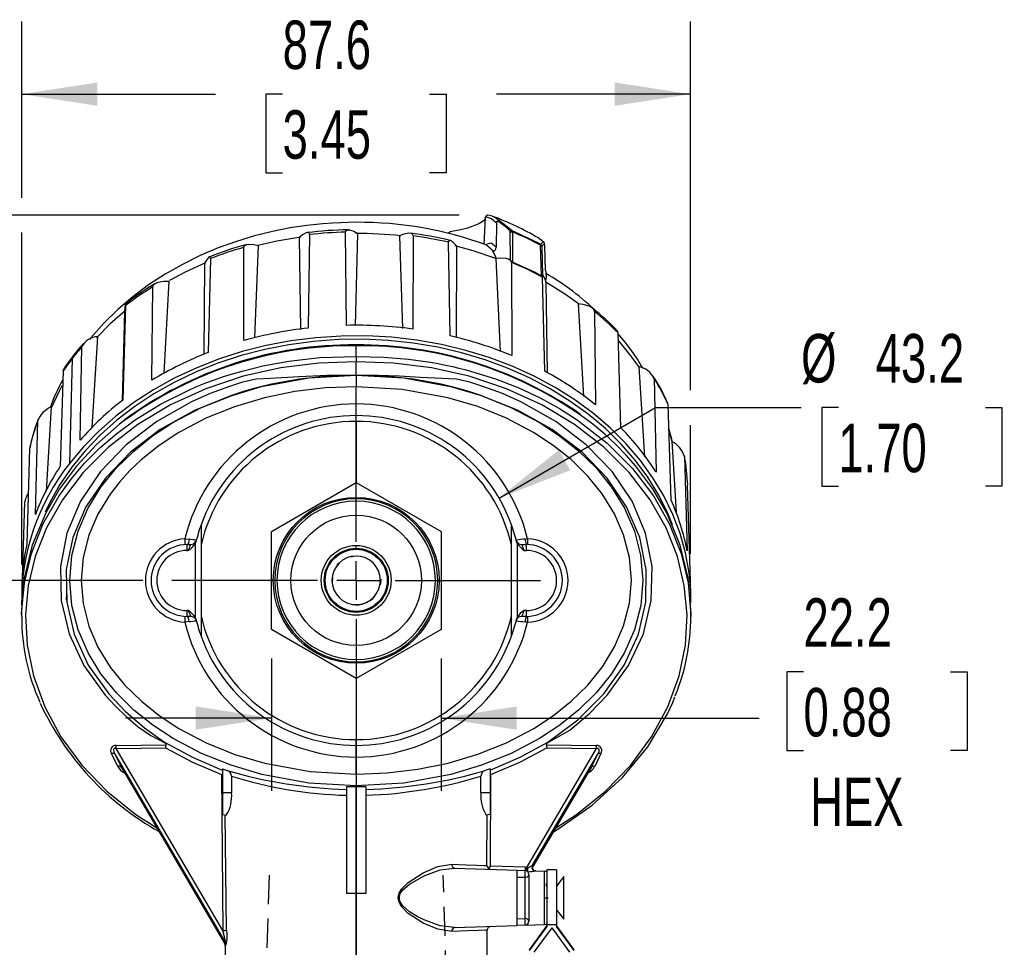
# Model space of a CAD drawing. Header units: millimetres. Extents: x 0 to 838, y 0 to 648.
# Tile 4 of 16: x 129 to 258, y 154 to 276. Entities that reach past the tile are written whole.
import ezdxf

# ---------------------------------------------------------------- set-up
doc = ezdxf.new("R2010")
doc.units = ezdxf.units.MM
doc.header["$LTSCALE"] = 3
doc.linetypes.add('CENTERX2', pattern=[20.32, 12.7, -2.54, 2.54, -2.54])
doc.linetypes.add('HIDDEN', pattern=[1.905, 1.27, -0.635])
doc.layers.add('CENTER', color=40, linetype='CENTERX2')
doc.layers.add('HIDDEN', color=102, linetype='HIDDEN')
doc.layers.add('DIMENSIONS', color=140, linetype='Continuous', lineweight=25)
doc.styles.add('SLDTEXTSTYLE0', font='TXT', dxfattribs={"width": 0.7})
doc.dimstyles.new('SLDDIMSTYLE0', dxfattribs={"dimtxt": 6.474023, "dimasz": 9.906, "dimexe": 0, "dimexo": 0.0625, "dimgap": 1.618506, "dimtad": 0, "dimtih": 1, "dimtoh": 1, "dimdec": 1, "dimrnd": 1e-09, "dimzin": 12, "dimdsep": 46, "dimtxsty": 'SLDTEXTSTYLE0', "dimsah": 1, "dimcen": 0.09, "dimadec": 0, "dimazin": 3, "dimtfac": 1, "dimtdec": 1, "dimtmove": 0, "dimatfit": 0, "dimfxl": 0, "dimfrac": 2, "dimtolj": 1, "dimtzin": 12, "dimarcsym": 0})
doc.dimstyles.new('SLDDIMSTYLE1', dxfattribs={"dimtxt": 6.474023, "dimasz": 9.906, "dimexe": 0, "dimexo": 0.0625, "dimgap": 1.618506, "dimtad": 0, "dimtih": 1, "dimtoh": 1, "dimdec": 1, "dimrnd": 1e-09, "dimzin": 12, "dimdsep": 46, "dimtxsty": 'SLDTEXTSTYLE0', "dimsah": 1, "dimcen": 0.09, "dimadec": 0, "dimazin": 3, "dimtfac": 1, "dimtdec": 1, "dimtofl": 0, "dimtmove": 0, "dimatfit": 3, "dimfxl": 0, "dimfrac": 2, "dimtolj": 1, "dimtzin": 12, "dimarcsym": 0})
doc.dimstyles.new('SLDDIMSTYLE3', dxfattribs={"dimtxt": 6.474023, "dimasz": 9.906, "dimexe": 0, "dimexo": 0.0625, "dimgap": 1.618506, "dimtad": 0, "dimtih": 1, "dimtoh": 1, "dimdec": 1, "dimrnd": 1e-09, "dimzin": 12, "dimdsep": 46, "dimtxsty": 'SLDTEXTSTYLE0', "dimsah": 1, "dimcen": 0, "dimadec": 0, "dimazin": 3, "dimtfac": 1, "dimtdec": 1, "dimtofl": 0, "dimtmove": 0, "dimatfit": 3, "dimfxl": 0, "dimfrac": 2, "dimtolj": 1, "dimtzin": 12, "dimarcsym": 0})

# ---------------------------------------------------------------- blocks, each defined once
blk = doc.blocks.new('_D_6')
at = {"layer": 'DIMENSIONS'}
for p, q in [((187.01, 250), (89.02, 250)), ((98.54, 250), (98.54, 237.82)), ((88.92, 226.08), (86.75, 226.08)), ((86.75, 226.08), (86.75, 215.79)), ((108.16, 226.08), (110.34, 226.08)), ((110.34, 226.08), (110.34, 215.79)), ((86.75, 215.79), (88.92, 215.79)), ((110.34, 215.79), (108.16, 215.79)), ((98.54, 202.16), (98.54, 214.34)), ((145.58, 202.16), (89.02, 202.16))]:
    blk.add_line(p, q, dxfattribs=at)
for points in [[(98.54, 250), (97.02, 240.09), (100.07, 240.09)], [(98.54, 202.16), (100.07, 212.07), (97.02, 212.07)]]:
    blk.add_solid(points, dxfattribs=at)
at = {"layer": 'DIMENSIONS', "char_height": 6.35, "attachment_point": 1, "style": 'SLDTEXTSTYLE0'}
for s, insert in [('47.8', (88.92, 235.71)), ('1.88', (88.92, 223.97))]:
    blk.add_mtext(s, dxfattribs=dict(at, insert=insert))
blk = doc.blocks.new('_D_7')
at = {"layer": 'DIMENSIONS'}
for p, q in [((162.4, 191.95), (162.4, 174.62)), ((184.63, 191.95), (184.63, 174.62)), ((232.08, 190.2), (229.91, 190.2)), ((229.91, 190.2), (229.91, 179.91)), ((251.32, 190.2), (253.49, 190.2)), ((253.49, 190.2), (253.49, 179.91)), ((162.4, 184.14), (143.35, 184.14)), ((184.63, 184.14), (226.28, 184.14)), ((229.91, 179.91), (232.08, 179.91)), ((253.49, 179.91), (251.32, 179.91))]:
    blk.add_line(p, q, dxfattribs=at)
for points in [[(162.4, 184.14), (152.49, 185.67), (152.49, 182.62)], [(184.63, 184.14), (194.53, 182.62), (194.53, 185.67)]]:
    blk.add_solid(points, dxfattribs=at)
at = {"layer": 'DIMENSIONS', "char_height": 6.35, "attachment_point": 1, "style": 'SLDTEXTSTYLE0'}
for s, insert in [('22.2', (232.08, 199.83)), ('0.88', (232.08, 188.09)), ('HEX', (232.95, 176.35))]:
    blk.add_mtext(s, dxfattribs=dict(at, insert=insert))
blk = doc.blocks.new('_D_8')
at = {"layer": 'DIMENSIONS'}
for p, q in [((129.71, 252.28), (129.71, 275.36)), ((217.28, 227.08), (217.28, 275.36)), ((129.71, 265.84), (155.11, 265.84)), ((163.88, 265.84), (161.7, 265.84)), ((161.7, 265.84), (161.7, 255.55)), ((183.12, 265.84), (185.29, 265.84)), ((185.29, 265.84), (185.29, 255.55)), ((217.28, 265.84), (191.89, 265.84)), ((161.7, 255.55), (163.88, 255.55)), ((185.29, 255.55), (183.12, 255.55)), ((129.71, 204.25), (129.71, 247.71)), ((217.28, 205.66), (217.28, 222.51))]:
    blk.add_line(p, q, dxfattribs=at)
for points in [[(129.71, 265.84), (139.62, 264.31), (139.62, 267.36)], [(217.28, 265.84), (207.37, 267.36), (207.37, 264.31)]]:
    blk.add_solid(points, dxfattribs=at)
at = {"layer": 'DIMENSIONS', "char_height": 6.35, "attachment_point": 1, "style": 'SLDTEXTSTYLE0'}
for s, insert in [('87.6', (163.88, 275.47)), ('3.45', (163.88, 263.73))]:
    blk.add_mtext(s, dxfattribs=dict(at, insert=insert))
blk = doc.blocks.new('_D_9')
at = {"layer": 'DIMENSIONS'}
for p, q in [((192.21, 212.96), (212.72, 224.79)), ((212.72, 224.79), (231.77, 224.79)), ((236.65, 224.79), (234.48, 224.79)), ((234.48, 224.79), (234.48, 214.5)), ((255.89, 224.79), (258.07, 224.79)), ((258.07, 224.79), (258.07, 214.5)), ((234.48, 214.5), (236.65, 214.5)), ((258.07, 214.5), (255.89, 214.5))]:
    blk.add_line(p, q, dxfattribs=at)
blk.add_solid([(192.21, 212.96), (201.55, 216.59), (200.03, 219.23)], dxfattribs=at)
at = {"layer": 'DIMENSIONS', "char_height": 6.35, "attachment_point": 1, "style": 'SLDTEXTSTYLE0'}
for s, insert in [('%%c', (231.77, 234.43)), ('43.2', (241.54, 234.43)), ('1.70', (236.65, 222.69))]:
    blk.add_mtext(s, dxfattribs=dict(at, insert=insert))
blk = doc.blocks.new('_D_10')
at = {"layer": 'DIMENSIONS'}
for p, q in [((145.58, 202.16), (88.95, 202.16)), ((98.48, 202.16), (98.48, 186.96)), ((88.86, 175.22), (86.69, 175.22)), ((86.69, 175.22), (86.69, 164.93)), ((108.1, 175.22), (110.27, 175.22)), ((110.27, 175.22), (110.27, 164.93)), ((86.69, 164.93), (88.86, 164.93)), ((110.27, 164.93), (108.1, 164.93)), ((98.48, 148.28), (98.48, 163.48)), ((155.58, 148.28), (88.95, 148.28))]:
    blk.add_line(p, q, dxfattribs=at)
for points in [[(98.48, 202.16), (96.96, 192.26), (100, 192.26)], [(98.48, 148.28), (100, 158.18), (96.96, 158.18)]]:
    blk.add_solid(points, dxfattribs=at)
at = {"layer": 'DIMENSIONS', "char_height": 6.35, "attachment_point": 1, "style": 'SLDTEXTSTYLE0'}
for s, insert in [('53.9', (88.86, 184.85)), ('2.12', (88.86, 173.12))]:
    blk.add_mtext(s, dxfattribs=dict(at, insert=insert))
blk = doc.blocks.new('SW_CENTERMARKSYMBOL_0')
at = {"layer": 'CENTER', "color": 0}
for p, q in [((0, 5.08), (0, 24.13)), ((0, 0), (0, 2.54)), ((-5.08, 0), (-24.13, 0)), ((0, 0), (-2.54, 0)), ((0, 0), (0, -2.54)), ((0, 0), (2.54, 0)), ((5.08, 0), (24.13, 0)), ((0, -5.08), (0, -24.13))]:
    blk.add_line(p, q, dxfattribs=at)

msp = doc.modelspace()

# ---------------------------------------------------------------- linework, layer by layer
for p, q in [((190.4, 249.62), (190.21, 246.19)), ((191.38, 249.85), (190.73, 250)), ((191.39, 249.82), (191.33, 249.83)), ((191.88, 248.96), (191.82, 245.82)), ((192.17, 249.11), (192, 249.21)), ((193.17, 248.36), (192.17, 249.11)), ((193.94, 247.93), (192.28, 249.24)), ((172.24, 235.56), (172.12, 247.77)), ((173.44, 235.56), (173.73, 247.6)), ((185.76, 247.77), (185.56, 247.59)), ((193.66, 247.89), (193.17, 248.36)), ((193.7, 244.11), (193.69, 247.82)), ((193.94, 247.93), (193.98, 247.8)), ((193.98, 247.8), (193.99, 243.82)), ((166.05, 247.07), (166.22, 235.04)), ((167.4, 247.45), (167.22, 235.21)), ((179.19, 247.29), (179.59, 235.17)), ((180.98, 247.28), (180.91, 235.08)), ((185.83, 234.18), (185.6, 246.44)), ((197.6, 246.82), (197.36, 247.01)), ((197.65, 246.17), (198, 246.52)), ((198.18, 246.28), (197.82, 245.92)), ((198.07, 246.44), (198.07, 246.44)), ((158.78, 233.56), (158.78, 245.76)), ((160.24, 233.94), (160.74, 246.03)), ((186.64, 233.97), (186.7, 245.92)), ((191.2, 245.55), (190.63, 246.02)), ((190.67, 246.03), (190.72, 246.03)), ((191.79, 245.59), (191.82, 245.82)), ((197.66, 246.05), (197.65, 246.17)), ((197.76, 242.03), (197.66, 246.05)), ((197.82, 245.87), (197.91, 242.11)), ((154.42, 244.3), (154.14, 232.01)), ((191.79, 244.46), (191.78, 244.53)), ((191.78, 244.31), (192.35, 232.13)), ((191.81, 244.3), (191.79, 244.46)), ((193.48, 244.23), (193.44, 244.25)), ((193.47, 244.23), (193.7, 244.11)), ((193.92, 243.84), (193.7, 244.11)), ((193.84, 243.81), (193.88, 231.61)), ((193.99, 243.82), (193.92, 243.84)), ((193.99, 243.82), (193.92, 243.84)), ((153.64, 243.66), (153.57, 231.74)), ((148.35, 229.3), (149, 241.37)), ((197.82, 242), (197.76, 242.03)), ((197.82, 242), (197.76, 242.03)), ((197.89, 241.89), (197.89, 241.96)), ((198.21, 229.56), (197.89, 241.89)), ((197.96, 242.1), (197.91, 242.11)), ((198.35, 241.26), (198.35, 241.35)), ((198.56, 229.36), (198.38, 241.17)), ((146.77, 228.38), (146.88, 240.59)), ((143.18, 237.39), (142.88, 225.7)), ((143.3, 238.15), (142.96, 225.77)), ((202.57, 238.4), (203.27, 226.26)), ((204.7, 237.38), (204.86, 225.16)), ((138.94, 222.19), (139.66, 234.09)), ((208.17, 222.16), (207.8, 234.57)), ((137.37, 220.53), (137.58, 232.78)), ((173.52, 231.5), (173.52, 232.9)), ((136.31, 231.21), (135.97, 217.47)), ((173.52, 229.05), (173.52, 230.78)), ((135.14, 229.59), (134.77, 217.12)), ((210.53, 230.15), (211.25, 218.37)), ((173.52, 229.05), (173.52, 229.05)), ((212.51, 228.63), (212.77, 216.35)), ((173.52, 225.28), (173.52, 227.53)), ((132.96, 213.83), (133.63, 224.88)), ((214.36, 225.19), (214.33, 225.36)), ((214.74, 212.69), (214.36, 225.19)), ((131.51, 210.78), (131.81, 223.09)), ((173.52, 222.99), (173.52, 215.01)), ((214.87, 220.34), (214.59, 221.45)), ((130.74, 219.46), (130.37, 206.9)), ((130.91, 220.13), (130.78, 219.54)), ((214.86, 220.38), (215.41, 211.09)), ((216.5, 218.39), (216.84, 206.04)), ((162.4, 208.59), (173.51, 215.01)), ((173.51, 215.01), (184.63, 208.59)), ((217.27, 202.08), (216.91, 214.68)), ((129.83, 202.4), (130.12, 212.47)), ((153.2, 209.45), (153.2, 206.79)), ((193.84, 206.79), (193.84, 209.45)), ((151.08, 207.62), (151.64, 207.56)), ((162.4, 195.76), (162.4, 208.59)), ((184.63, 208.59), (184.63, 202.18)), ((195.64, 207.59), (195.95, 207.62)), ((151.36, 206.86), (151.84, 206.86)), ((152.45, 207), (152.53, 207.23)), ((152.45, 197.32), (152.45, 207)), ((153.2, 206.79), (153.2, 197.53)), ((173.51, 206.37), (173.51, 206.75)), ((173.51, 206.24), (173.51, 206.37)), ((193.84, 197.53), (193.84, 206.79)), ((194.5, 207.23), (194.59, 207)), ((194.59, 207), (194.59, 197.32)), ((195.19, 206.86), (195.81, 206.86)), ((151.34, 206.1), (151.53, 206.1)), ((173.51, 205.39), (174.08, 205.34)), ((195.51, 206.1), (195.82, 206.1)), ((170.4, 202.5), (170.37, 201.98)), ((129.75, 201.85), (129.71, 200.44)), ((164.98, 202.18), (163.14, 202.18)), ((173.51, 202.18), (176.69, 202.18)), ((183.88, 202.18), (184.18, 202.18)), ((184.37, 202.18), (184.63, 202.18)), ((184.63, 202.18), (184.63, 195.76)), ((217.28, 201.85), (217.27, 202.08)), ((217.32, 200.44), (217.28, 201.85)), ((135.59, 200.48), (135.52, 199.59)), ((129.7, 198.15), (129.7, 197.44)), ((151.53, 198.23), (151.34, 198.23)), ((151.84, 197.46), (151.36, 197.46)), ((152.53, 197.09), (152.45, 197.32)), ((153.2, 197.53), (153.2, 194.87)), ((193.84, 194.87), (193.84, 197.53)), ((194.59, 197.32), (194.5, 197.09)), ((195.81, 197.46), (195.19, 197.46)), ((195.82, 198.23), (195.51, 198.23)), ((217.33, 197.44), (217.33, 198.15)), ((151.64, 196.77), (151.08, 196.71)), ((195.95, 196.7), (195.64, 196.74)), ((173.51, 189.34), (162.4, 195.76)), ((184.63, 195.76), (173.51, 189.34)), ((173.52, 189.35), (173.52, 181.33)), ((142.08, 180.56), (148.65, 180.65)), ((198.38, 180.65), (204.95, 180.56)), ((142.3, 177.82), (141.47, 179.5)), ((141.9, 179.43), (156.4, 154.7)), ((141.9, 179.43), (142.73, 177.76)), ((142.09, 180.17), (148.55, 180.26)), ((156.07, 156.32), (142.09, 180.17)), ((204.94, 180.17), (195.81, 164.59)), ((196.6, 164.89), (205.13, 179.43)), ((198.48, 180.26), (204.94, 180.17)), ((204.3, 177.76), (205.13, 179.43)), ((205.56, 179.5), (204.74, 177.82)), ((173.52, 176.8), (173.52, 179.05)), ((142.72, 177.76), (156.35, 154.52)), ((142.73, 177.76), (156.31, 154.6)), ((143.05, 177.33), (142.73, 177.76)), ((155.89, 177.39), (155.99, 177.34)), ((155.89, 176.77), (155.99, 176.84)), ((155.89, 176.77), (156.07, 156.32)), ((155.99, 177.51), (156.62, 177.28)), ((155.99, 177.51), (155.99, 174.38)), ((191.04, 177.51), (190.41, 177.28)), ((191.04, 177.51), (191.04, 174.38)), ((191.15, 177.39), (191.04, 177.34)), ((191.14, 176.77), (191.04, 176.84)), ((191.11, 164.77), (191.14, 176.77)), ((196.59, 164.59), (204.31, 177.76)), ((204.3, 177.76), (196.6, 164.62)), ((204.3, 177.76), (203.98, 177.33)), ((157.19, 176.54), (157.19, 174.38)), ((189.85, 174.38), (189.85, 176.54)), ((157.19, 174.38), (155.99, 174.38)), ((155.99, 174.38), (155.99, 171.52)), ((173.52, 175.13), (172.25, 175.14)), ((172.25, 175.14), (172.25, 161.2)), ((173.52, 175.13), (173.52, 175.28)), ((174.79, 175.14), (173.52, 175.13)), ((173.52, 161.19), (173.52, 175.13)), ((174.79, 175.14), (174.79, 161.2)), ((191.04, 174.38), (189.85, 174.38)), ((191.04, 174.38), (191.04, 171.52)), ((155.99, 171.52), (156.51, 171.43)), ((191.04, 171.52), (190.53, 171.43)), ((156.55, 156.4), (156.37, 171.46)), ((190.62, 164.85), (190.66, 171.46)), ((186.39, 164.5), (194.6, 164.22)), ((195.63, 164.61), (191.11, 164.77)), ((194.6, 157), (194.6, 164.22)), ((194.6, 164.22), (195.63, 164.18)), ((195.81, 164.59), (195.63, 164.61)), ((197.03, 164.13), (197.02, 164.13)), ((197.03, 164.13), (198.17, 164.09)), ((198.17, 160.61), (198.17, 164.09)), ((199.74, 164.29), (198.47, 164.29)), ((198.47, 164.29), (198.47, 157.1)), ((199.74, 164.29), (199.74, 157.1)), ((194.6, 163.33), (195.61, 163.3)), ((195.61, 163.3), (195.61, 157.91)), ((196.12, 163.67), (196.12, 157.54)), ((198.41, 162.16), (198.41, 162.51)), ((198.47, 163.4), (198.45, 163.4)), ((200.71, 163.4), (199.74, 162.16)), ((200.71, 157.81), (200.71, 163.4)), ((173.52, 161.19), (172.25, 161.2)), ((174.79, 161.2), (173.52, 161.19)), ((173.52, 148.85), (173.52, 161.19)), ((198.17, 160.61), (198.66, 160.61)), ((198.17, 157.12), (198.17, 160.61)), ((199.74, 159.05), (200.71, 157.81)), ((194.6, 157.88), (195.61, 157.91)), ((187.1, 156.73), (186.25, 156.67)), ((186.39, 156.71), (194.6, 157)), ((190.66, 148.85), (190.66, 156.37)), ((195.63, 157.03), (194.6, 157)), ((195.64, 157.03), (198.17, 157.12)), ((198.47, 156.98), (196.15, 153.81)), ((198.47, 156.88), (196.15, 153.7)), ((199.11, 156.67), (196.79, 153.5)), ((198.47, 157.1), (199.74, 157.1)), ((198.47, 157.1), (198.47, 156.88)), ((199.11, 156.67), (201.42, 153.5)), ((199.74, 157.1), (199.74, 156.88)), ((202.06, 153.81), (199.74, 156.98)), ((202.06, 153.7), (199.74, 156.88)), ((156.4, 154.7), (156.31, 154.6)), ((156.47, 154.45), (156.37, 154.35)), ((156.37, 154.39), (156.37, 148.85))]:
    msp.add_line(p, q)
at = {"flags": 128}
for points in [[(173.52, 249.06), (170.4, 248.96), (169.13, 248.87), (167.03, 248.64), (164.86, 248.32), (162.57, 247.87), (160.21, 247.28), (157.82, 246.56), (155.43, 245.7), (153.06, 244.7), (150.75, 243.55), (148.49, 242.27), (146.33, 240.85), (144.26, 239.31), (142.3, 237.63), (140.47, 235.84), (138.78, 233.93), (138.63, 233.73)], [(190.35, 249.51), (190.28, 249.3), (189.57, 248.86), (189.14, 248.67), (188.64, 248.49), (188.07, 248.31), (187, 248.04), (185.78, 247.83)], [(191.88, 248.96), (191.23, 249.51), (190.44, 249.78)], [(192.28, 249.24), (191.64, 249.73), (191.39, 249.82)], [(167.4, 247.45), (167.36, 247.63), (167.23, 247.72), (166.97, 247.68), (166.48, 247.41), (166.05, 247.07)], [(172.12, 247.77), (172.17, 247.96), (172.32, 248.06), (172.64, 248.07), (173.22, 247.88), (173.73, 247.6)], [(180.98, 247.28), (180.92, 247.48), (180.76, 247.6), (180.4, 247.64), (179.75, 247.51), (179.19, 247.29)], [(185.78, 247.83), (185.76, 247.8), (185.76, 247.77)], [(193.94, 247.93), (193.79, 247.93), (193.66, 247.89)], [(193.69, 247.82), (193.68, 247.86), (193.66, 247.89)], [(193.69, 247.82), (193.85, 247.83), (193.98, 247.8)], [(166.28, 247.11), (163.11, 246.57), (160.63, 246)], [(186.7, 245.92), (186.12, 246.52), (185.85, 246.68), (185.68, 246.67), (185.61, 246.56), (185.6, 246.44)], [(191.82, 245.82), (191.18, 246.33), (190.6, 246.18)], [(198, 246.52), (197.29, 247.05), (197.25, 247.07)], [(158.78, 245.76), (158.84, 245.97), (159.03, 246.11), (159.42, 246.2), (160.12, 246.17), (160.74, 246.03)], [(191.81, 244.3), (188.81, 245.33), (186.49, 245.98)], [(191.2, 245.55), (191.33, 245.43), (191.5, 245.34), (191.57, 245.33), (191.6, 245.33), (191.63, 245.34), (191.65, 245.36), (191.67, 245.37), (191.71, 245.42), (191.79, 245.59)], [(191.78, 244.53), (191.36, 245.38), (191.2, 245.55)], [(197.65, 246.17), (197.77, 246.05), (197.82, 245.92)], [(197.66, 246.05), (197.77, 245.96), (197.82, 245.87)], [(197.82, 245.92), (197.82, 245.9), (197.82, 245.87)], [(198.31, 242.74), (198.26, 244.35), (198.21, 245.96)], [(153.8, 243.73), (151.13, 242.51), (149.08, 241.43)], [(154.42, 244.3), (154.39, 244.48), (154.32, 244.54), (154.17, 244.45), (153.89, 244.08), (153.64, 243.66)], [(193.84, 243.81), (193.76, 244.03), (193.57, 244.19), (193.16, 244.33), (192.42, 244.37), (191.78, 244.31)], [(198.31, 242.74), (198.32, 242.48), (198.34, 242.33), (198.35, 242.22), (198.36, 242.18), (198.37, 242.15), (198.38, 242.12), (198.39, 242.1), (198.4, 242.08), (198.42, 242.07), (198.47, 242.11)], [(146.88, 240.59), (146.95, 240.82), (147.15, 241.01), (147.57, 241.2), (148.34, 241.35), (149, 241.37)], [(197.91, 242.11), (197.89, 242.08), (197.82, 242)], [(197.89, 241.96), (197.92, 242.1), (197.97, 242.1), (198.09, 241.93), (198.31, 241.39), (198.38, 241.17)], [(198.35, 241.35), (198.41, 241.97), (198.47, 242.11)], [(202.73, 238.28), (200.91, 239.59), (198.35, 241.2)], [(143.28, 237.48), (141.31, 235.76), (139.51, 233.94)], [(143.3, 238.15), (143.3, 238.32), (143.29, 238.37), (143.27, 238.26), (143.22, 237.85), (143.18, 237.39)], [(204.7, 237.38), (204.62, 237.62), (204.42, 237.83), (204, 238.07), (203.24, 238.31), (202.57, 238.4)], [(207.8, 234.57), (207.79, 234.74), (207.78, 234.78)], [(214.94, 209.46), (214.32, 210.95), (213.12, 213.35), (211.69, 215.67), (210.05, 217.9), (208.19, 220.03), (206.14, 222.04), (203.9, 223.92), (201.48, 225.66), (198.91, 227.25), (196.19, 228.68), (193.34, 229.95), (190.38, 231.05), (187.32, 231.96), (184.18, 232.69), (180.98, 233.23), (177.74, 233.58), (174.47, 233.74), (171.2, 233.7), (167.94, 233.46), (164.71, 233.03), (161.53, 232.41), (158.43, 231.6), (155.4, 230.61), (152.49, 229.44), (149.69, 228.1), (147.03, 226.6), (144.52, 224.95), (142.18, 223.15), (140.01, 221.21), (138.04, 219.15), (136.27, 216.98), (134.72, 214.71), (133.38, 212.36), (132.77, 211.09)], [(217.33, 199.22), (217.32, 200.57), (217.1, 203.18), (216.64, 205.77), (215.93, 208.32), (214.98, 210.82), (213.79, 213.26), (212.37, 215.62), (210.73, 217.89), (208.87, 220.06), (206.81, 222.11), (204.57, 224.03), (202.14, 225.81), (199.55, 227.44), (196.81, 228.91), (193.93, 230.22), (190.94, 231.35), (187.85, 232.29), (184.68, 233.05), (181.45, 233.62), (178.16, 234), (174.86, 234.18), (171.54, 234.16), (168.23, 233.94), (164.96, 233.53), (161.74, 232.92), (158.58, 232.13), (155.5, 231.14), (152.54, 229.98), (149.69, 228.64), (146.97, 227.14), (144.41, 225.48), (142.02, 223.67), (139.81, 221.72), (137.79, 219.65), (135.97, 217.47)], [(210.63, 230.01), (209.36, 231.77), (207.9, 233.52)], [(129.73, 197.44), (129.7, 197.83), (130.06, 201.86), (130.98, 205.71), (132.49, 209.52), (134.6, 213.25), (136.17, 215.42), (137.95, 217.51), (139.95, 219.52), (142.17, 221.42), (144.59, 223.21), (147.89, 225.25), (151.67, 227.13), (152.73, 227.59), (153.83, 228.03), (154.97, 228.45), (156.13, 228.85), (157.33, 229.23), (158.56, 229.58), (161.28, 230.25), (164.68, 230.88), (168.76, 231.34), (173.52, 231.5)], [(173.52, 230.78), (168.62, 230.62), (163.66, 230), (158.73, 228.89), (153.84, 227.27), (149.21, 225.17), (144.92, 222.6), (141.08, 219.63), (137.77, 216.32), (135.04, 212.74), (132.95, 209.06), (131.46, 205.29), (130.56, 201.5), (130.21, 197.65), (130.42, 193.69), (131.24, 189.67), (132.72, 185.62), (134.84, 181.7), (137.58, 177.99), (140.88, 174.56), (144.67, 171.51), (147.4, 169.78)], [(173.52, 231.5), (177.13, 231.42), (180.37, 231.15), (183.23, 230.74), (184.25, 230.56), (185.21, 230.37), (186.11, 230.17), (186.96, 229.98), (187.74, 229.78), (188.48, 229.58), (191.75, 228.56), (194.79, 227.38), (197.58, 226.08), (200.13, 224.68), (202.44, 223.21), (206.37, 220.16), (209.7, 216.82), (212.43, 213.25), (214.54, 209.52), (216.05, 205.71), (216.97, 201.86), (217.33, 197.83), (217.31, 197.44)], [(199.63, 169.78), (202.37, 171.51), (206.15, 174.56), (209.45, 177.99), (212.19, 181.7), (214.31, 185.62), (215.79, 189.67), (216.61, 193.69), (216.83, 197.65), (216.47, 201.5), (215.57, 205.29), (214.08, 209.06), (212, 212.74), (209.26, 216.32), (205.95, 219.63), (202.11, 222.6), (197.82, 225.17), (193.19, 227.27), (188.3, 228.89), (183.37, 230), (178.41, 230.62), (173.52, 230.78)], [(135.14, 229.59), (135.17, 229.76), (135.19, 229.78)], [(173.52, 229.05), (169.71, 228.99), (166.03, 228.81), (162.29, 228.61), (160.4, 228.51), (158.64, 228.12), (156.93, 227.58), (154.39, 226.63), (151.95, 225.55), (147.4, 222.99), (143.39, 219.94), (140.03, 216.43), (137.41, 212.54), (135.64, 208.36), (134.79, 203.99), (134.88, 199.56), (135.92, 195.19), (137.86, 191.02), (140.66, 187.13), (141.98, 185.69), (143.42, 184.32), (144.96, 183.02), (146.63, 181.86), (148.55, 180.88)], [(173.52, 229.05), (169.8, 228.92), (166.09, 228.52), (162.42, 227.85), (160.63, 227.42), (158.88, 226.93), (157.2, 226.4), (152.32, 224.42), (147.86, 221.92), (143.95, 218.96), (140.67, 215.56), (138.11, 211.8), (136.39, 207.77), (135.55, 203.58), (135.61, 199.32), (136.58, 195.12), (138.42, 191.08), (141.11, 187.3), (143.3, 184.99), (145.79, 182.86), (148.42, 181)], [(173.52, 175.28), (167.3, 175.64), (161.16, 176.77), (157.15, 177.96), (153.26, 179.52), (149.53, 181.48), (146.89, 183.22), (144.4, 185.2), (142.12, 187.44), (140.09, 189.94), (138.4, 192.7), (137.1, 195.69), (136.28, 198.87), (136, 202.15), (136.27, 205.43), (137.09, 208.61), (138.38, 211.6), (140.08, 214.36), (142.1, 216.87), (144.38, 219.11), (146.86, 221.09), (149.51, 222.83), (153.24, 224.79), (157.12, 226.35), (161.13, 227.54), (167.3, 228.68), (173.52, 229.05)], [(173.52, 229.05), (179.73, 228.68), (185.87, 227.55), (189.88, 226.36), (193.78, 224.8), (197.5, 222.85), (200.15, 221.11), (202.63, 219.12), (204.92, 216.89), (206.94, 214.38), (208.64, 211.63), (209.93, 208.64), (210.75, 205.46), (211.04, 202.18), (210.76, 198.89), (209.94, 195.71), (208.65, 192.72), (206.96, 189.96), (204.93, 187.46), (202.65, 185.22), (200.17, 183.23), (197.52, 181.49), (193.79, 179.53), (189.91, 177.97), (185.91, 176.78), (179.74, 175.64), (173.52, 175.28)], [(173.52, 229.05), (173.52, 228.99), (173.52, 228.87), (173.52, 228.59), (173.52, 228.35), (173.52, 228.08), (173.52, 227.53)], [(198.48, 180.88), (201.49, 182.56), (204.11, 184.77), (206.37, 187.13), (209.17, 191.02), (211.11, 195.19), (212.15, 199.56), (212.25, 203.99), (211.39, 208.36), (209.63, 212.54), (207.01, 216.43), (203.64, 219.94), (199.64, 222.99), (195.08, 225.55), (192.65, 226.63), (190.11, 227.58), (188.39, 228.12), (186.63, 228.51), (184.74, 228.61), (181.93, 228.74), (179.12, 228.92), (176.4, 229.02), (173.52, 229.05)], [(198.62, 181), (202.53, 183.9), (205.93, 187.3), (208.61, 191.08), (210.46, 195.12), (211.43, 199.32), (211.49, 203.58), (210.64, 207.77), (208.92, 211.8), (206.37, 215.56), (203.09, 218.96), (199.17, 221.92), (194.71, 224.42), (189.83, 226.4), (188.15, 226.93), (186.4, 227.42), (184.62, 227.85), (180.95, 228.52), (177.24, 228.92), (173.52, 229.05)], [(134.97, 227.66), (134.6, 226.95), (133.56, 224.72)], [(173.52, 227.53), (169.47, 227.37), (165.46, 226.89), (161.49, 226.07), (157.59, 224.91), (153.83, 223.4), (150.28, 221.53), (147.7, 219.83), (145.37, 217.97), (143.87, 216.55), (142.51, 215.05), (141.3, 213.48), (139.68, 210.85), (138.5, 208.11), (137.74, 205.15), (137.49, 202.15), (137.75, 199.15), (138.51, 196.18), (139.69, 193.45), (141.31, 190.82), (143.18, 188.5), (145.39, 186.34), (147.72, 184.47), (150.3, 182.78), (153.85, 180.92), (157.62, 179.4), (161.53, 178.24), (167.48, 177.15), (173.52, 176.8)], [(173.52, 176.8), (177.56, 176.96), (181.58, 177.44), (185.54, 178.25), (189.45, 179.41), (193.2, 180.92), (196.76, 182.79), (199.34, 184.49), (201.66, 186.35), (203.83, 188.47), (205.74, 190.84), (207.35, 193.47), (208.53, 196.21), (209.29, 199.17), (209.54, 202.17), (209.28, 205.18), (208.52, 208.14), (207.34, 210.88), (205.72, 213.51), (203.85, 215.82), (201.64, 217.99), (199.31, 219.85), (196.74, 221.54), (193.18, 223.41), (189.42, 224.92), (185.51, 226.08), (179.55, 227.17), (173.52, 227.53)], [(173.52, 223.75), (173.52, 223.8), (173.52, 223.91), (173.52, 224.2), (173.52, 224.7), (173.52, 225.28)], [(143.1, 223.05), (142.53, 222.63), (139.52, 219.98), (136.89, 217.13), (134.67, 214.14), (132.86, 211.03), (131.09, 206.77), (130.04, 202.45), (129.7, 198.15)], [(131.85, 223.3), (131.11, 221), (130.91, 220.13)], [(217.33, 198.15), (216.99, 202.45), (215.95, 206.77), (214.17, 211.03), (212.36, 214.14), (210.14, 217.13), (208.88, 218.58), (207.52, 219.98), (206.06, 221.33), (204.5, 222.63), (202.86, 223.81)], [(214.89, 220.35), (214.83, 220.67), (214.45, 222.07)], [(151.64, 207.56), (151.61, 207.29), (151.55, 207.06), (151.46, 206.91), (151.36, 206.86)], [(172.31, 205.15), (172.61, 205.26), (173.51, 205.39)], [(171.27, 204.42), (170.75, 203.74), (170.66, 203.52)], [(171.04, 204.23), (171.08, 204.28), (171.31, 204.52)], [(176.72, 202.32), (176.69, 201.72), (176.67, 201.6)], [(151.64, 196.77), (151.61, 197.04), (151.55, 197.26), (151.46, 197.41), (151.36, 197.46)], [(199.33, 169.27), (199.9, 169.6), (204.39, 172.73), (208.36, 176.35), (211.68, 180.37), (214.27, 184.7), (214.96, 186.2), (215.24, 186.93)], [(148.42, 181), (152.06, 179.01), (155.89, 177.39)], [(148.42, 181), (148.48, 180.95), (148.55, 180.88)], [(173.52, 179.05), (173.52, 179.62), (173.52, 180.13), (173.52, 180.42), (173.52, 180.53), (173.52, 180.57)], [(191.15, 177.39), (194.98, 179.01), (198.62, 181)], [(142.09, 180.17), (141.96, 180.19), (141.87, 180.19), (141.82, 180.17), (141.79, 180.14), (141.76, 180.1), (141.74, 180.05), (141.73, 179.93), (141.76, 179.78), (141.9, 179.43)], [(148.55, 180.26), (152.08, 178.37), (155.89, 176.77)], [(191.14, 176.77), (194.95, 178.37), (198.48, 180.26)], [(204.94, 180.17), (205.07, 180.19), (205.17, 180.19), (205.21, 180.17), (205.25, 180.14), (205.27, 180.1), (205.29, 180.05), (205.3, 179.93), (205.27, 179.78), (205.13, 179.43)], [(173.52, 176.8), (173.52, 176.24), (173.52, 175.98), (173.52, 175.74), (173.52, 175.46), (173.52, 175.33), (173.52, 175.28)], [(186.03, 156.2), (184.21, 156.49), (182.26, 157.31), (180.32, 158.58), (179.44, 159.48), (179.12, 160.05), (179.01, 160.6), (179.04, 160.91), (179.14, 161.22), (179.45, 161.75), (180.32, 162.63), (182.26, 163.9), (184.21, 164.73), (186.03, 165.01)], [(186.39, 156.71), (184.51, 156.96), (182.5, 157.68), (181.85, 158), (181.49, 158.19), (180.51, 158.8), (179.62, 159.57), (179.27, 160.1), (179.19, 160.36), (179.16, 160.61), (179.19, 160.88), (179.29, 161.16), (179.62, 161.64), (180.51, 162.41), (182.5, 163.54), (184.51, 164.26), (186.39, 164.5)], [(186.03, 165.01), (187.9, 164.94), (189.29, 164.89), (190.19, 164.86), (190.62, 164.85)], [(190.62, 164.85), (190.67, 164.65), (190.79, 164.48)], [(190.79, 164.48), (190.94, 164.62), (191.11, 164.77)], [(191.11, 164.34), (190.92, 164.39), (190.79, 164.48)], [(195.81, 164.59), (195.91, 164.58), (195.99, 164.55)], [(197.05, 164.13), (196.74, 164.2), (196.54, 164.34)], [(196.6, 164.89), (196.64, 164.83), (196.6, 164.62)], [(156.4, 154.7), (156.41, 154.7), (156.41, 154.7), (156.42, 154.72), (156.42, 154.74), (156.41, 154.8), (156.4, 154.89), (156.31, 155.33), (156.07, 156.32)], [(190.66, 156.37), (190.38, 156.36), (189.52, 156.33), (188.07, 156.28), (186.03, 156.2)], [(156.28, 154.66), (156.35, 154.55), (156.37, 154.43)], [(156.37, 154.35), (156.36, 154.48), (156.31, 154.6)], [(156.37, 154.35), (156.37, 154.34), (156.37, 154.38), (156.37, 154.39)], [(156.47, 154.45), (156.45, 154.58), (156.4, 154.7)]]:
    msp.add_lwpolyline(points, dxfattribs=at)
for radius in [10.86, 8.54, 4.57, 4.19, 4.06]:
    msp.add_circle((173.51, 202.18), radius)
for centre, radius, start, end in [((173.71, 199.96), 49.1, 69.7415, 90.2204), ((190.85, 249.59), 0.457, 155.5028, 175.9457), ((190.77, 249.62), 0.371, 94.5024, 155.503), ((177.94, 213.63), 38.62, 59.8039, 69.6057), ((192.13, 248.99), 0.255, 120.9945, 187.0294), ((192.17, 248.9), 0.352, 72.1376, 118.7512), ((172.79, 202.01), 46.05, 90.3711, 97.0997), ((173.51, 192.94), 54.85, 91.4511, 96.3921), ((173.52, 194.52), 53.08, 83.6659, 90.0538), ((175.76, 206.46), 41.45, 75.9521, 83.3227), ((175.76, 204.8), 46.8, 62.1145, 67.144), ((175.76, 204.63), 46.85, 62.1388, 67.1205), ((173.7, 194.28), 53.5, 77.1547, 82.1783), ((197.8, 246.19), 0.391, 13.2119, 59.1889), ((196.64, 245.95), 1.57, 0.4473, 12.1948), ((168.83, 209.13), 38.26, 104.589, 112.3723), ((172.54, 197.29), 50.39, 105.8567, 111.0854), ((175.76, 200.45), 46.98, 61.8992, 67.3777), ((175.77, 200.52), 46.97, 62.0847, 67.1763), ((175.77, 200.52), 46.98, 62.0847, 67.1763), ((180.74, 212.04), 35.06, 46.0396, 59.8861), ((162.31, 214.72), 30.33, 119.8244, 128.8178), ((168.88, 204.6), 42.19, 121.4421, 127.3278), ((188.2, 216.62), 26.69, 42.8459, 52.5748), ((180.59, 207.7), 38.24, 44.6372, 50.9214), ((173.29, 181.89), 53.67, 96.5004, 105.6852), ((173.52, 180.24), 55.34, 82.3244, 91.3232), ((139.77, 231.61), 2.48, 92.6386, 151.7262), ((174.38, 184.36), 51.12, 67.5725, 77.06), ((187.71, 216.52), 26.93, 29.8773, 41.7195), ((156.16, 216.31), 24.94, 137.4643, 147.2958), ((163.68, 210.31), 34.43, 139.263, 142.6328), ((173.09, 182.36), 50.54, 89.5146, 126.3882), ((173.07, 182.64), 50.37, 89.4885, 126.4462), ((173.82, 182.05), 50.96, 55.2817, 90.3422), ((198.66, 232.93), 25.14, 179.8192, 180.0609), ((174.07, 182.8), 50.1, 54.9243, 90.6339), ((162.66, 211.09), 33.15, 142.6329, 146.089), ((171.07, 188.27), 46.9, 111.1665, 121.2154), ((543.91, 231.14), 370.4, 179.9448, 180.0552), ((177.91, 191.66), 42.99, 51.1752, 61.8252), ((210.01, 227.44), 2.76, 25.4133, 79.3222), ((152.72, 218.19), 20.37, 149.8646, 161.1245), ((195.11, 217.27), 20.84, 22.8406, 34.0657), ((186.35, 212.34), 30.82, 24.6483, 31.906), ((166.1, 195.51), 38.1, 127.4009, 138.9452), ((134.76, 221.91), 3.18, 110.8191, 158.2297), ((173.54, 202.16), 23.11, 90.0659, 166.3531), ((173.49, 202.16), 23.11, 13.6603, 89.9341), ((158.31, 213.34), 28.24, 159.7894, 167.4826), ((173.52, 202.16), 21.59, 90, 160.2501), ((-45.4, 223.37), 218.92, 359.9003, 0.0997), ((173.52, 202.16), 21.59, 19.7499, 90), ((173.5, 202.16), 20.83, 89.9634, 167.154), ((173.53, 202.16), 20.83, 12.846, 90.0366), ((183.61, 197.98), 34.46, 32.2109, 44.5548), ((213.09, 217.23), 3.61, 18.7759, 60.6681), ((189.78, 213.56), 27.16, 2.3521, 10.2474), ((158.81, 199.43), 29.11, 141.7032, 180.9921), ((160.34, 199.98), 30.79, 146.1673, 159.477), ((132.41, 212.12), 2.32, 142.6219, 171.1773), ((173.51, 202.18), 10.67, 90, 0), ((173.51, 202.18), 10.67, 0, 90), ((173.51, 202.18), 10.37, 0, 180), ((188.63, 200.79), 28.69, 10.5464, 24.4995), ((173.52, 202.16), 21.59, 160.2501, 166.4244), ((173.52, 202.16), 21.59, 13.5756, 19.7499), ((151.37, 202.16), 5.46, 93.0078, 266.9922), ((140.12, 206.85), 10.99, 0.0234, 3.9934), ((203.94, 136.77), 71.3, 96.6813, 97.6454), ((196.68, 207.44), 1.04, 171.7622, 213.4589), ((206.93, 207.11), 10.99, 177.3504, 181.3236), ((195.79, 202.16), 5.46, 271.6629, 88.3371), ((157.18, 201.06), 27.44, 167.7046, 178.3561), ((151.36, 202.16), 4.7, 90, 270), ((162.27, 206.29), 10.93, 177.0017, 180.9986), ((149.85, 208.72), 3.12, 302.571, 326.4883), ((158.85, 203.52), 7.77, 154.5233, 160.6065), ((144.83, 150.15), 57.81, 82.2963, 83.2396), ((151.84, 207.62), 0.762, 270, 345.8585), ((195.19, 207.62), 0.762, 194.1415, 270), ((197.22, 208.76), 3.16, 213.6956, 237.2451), ((188.5, 203.65), 7.42, 19.2507, 25.6195), ((184.89, 206.29), 10.93, 359.0014, 2.9983), ((195.81, 202.16), 4.7, 270, 90), ((151.34, 202.16), 3.94, 90, 270), ((173.51, 202.18), 3.18, 0, 180), ((195.82, 202.16), 3.94, 270, 90), ((173.51, 202.18), 10.37, 180, 0), ((173.51, 202.18), 3.18, 180, 0), ((173.51, 202.18), 3.21, 261.6956, 319.8561), ((156.25, 197.2), 26.53, 179.493, 204.4509), ((140.12, 197.47), 10.99, 356.0066, 359.9766), ((162.27, 198.03), 10.93, 179.0014, 182.9983), ((157.29, 200.16), 6.08, 198.5477, 206.3224), ((149.82, 195.56), 3.16, 33.6956, 57.2451), ((151.84, 196.7), 0.762, 14.1415, 90), ((173.5, 202.16), 20.83, 192.846, 270.0366), ((173.53, 202.16), 20.83, 269.9634, 347.154), ((195.19, 196.7), 0.762, 90, 165.8585), ((197.18, 195.6), 3.12, 122.571, 146.4883), ((188.18, 200.8), 7.77, 334.5233, 340.6065), ((196.68, 196.89), 1.04, 146.5412, 188.2377), ((184.89, 198.03), 10.93, 357.0017, 0.9986), ((206.93, 197.21), 10.99, 178.6764, 182.6496), ((190.69, 197.22), 26.62, 337.573, 0.4782), ((173.54, 202.16), 23.11, 193.6469, 269.9341), ((144.85, 254.07), 57.7, 276.7595, 277.7045), ((173.52, 202.16), 21.59, 193.5756, 199.7499), ((173.49, 202.16), 23.11, 270.0659, 346.3397), ((173.52, 202.16), 21.59, 340.2501, 346.4244), ((203.94, 267.57), 71.32, 262.3547, 263.3186), ((173.52, 202.16), 21.59, 199.7499, 270), ((173.52, 202.16), 21.59, 270, 340.2501), ((165.91, 201.74), 37.22, 204.8739, 240.7155), ((142.02, 179.89), 0.674, 85.1207, 215.4475), ((128.88, 180.06), 13.21, 0.451, 2.1466), ((148.36, 180.66), 0.286, 358.0779, 49.388), ((142.12, 182.07), 6.68, 344.2686, 347.736), ((-38.71, 180.95), 212.22, 359.8971, 0.1029), ((198.67, 180.66), 0.286, 130.6038, 181.9207), ((205.42, 182.2), 7.2, 192.3899, 195.6055), ((199.13, 180.32), 0.857, 127.0845, 139.3069), ((218.15, 180.06), 13.21, 177.8534, 179.549), ((205.01, 179.89), 0.674, 324.5844, 94.8474), ((141.64, 179.13), 0.403, 49.0306, 114.4527), ((205.39, 179.13), 0.403, 65.5473, 130.9694), ((142.46, 177.45), 0.403, 49.0306, 114.4527), ((143.95, 178.65), 1.85, 206.6042, 245.7675), ((174.04, 236.49), 61.72, 253.6045, 268.3339), ((156.39, 176.52), 0.8, 1.6049, 73.1716), ((172.95, 236.79), 62.02, 271.7016, 286.3599), ((190.65, 176.52), 0.8, 106.8286, 178.3961), ((203.08, 178.65), 1.85, 294.2325, 333.3958), ((204.57, 177.45), 0.403, 65.5473, 130.9694), ((173.87, 230.4), 56.39, 252.7919, 268.35), ((172.88, 232.13), 58.12, 271.8833, 286.9747), ((152.49, 173.91), 4.72, 328.3216, 5.7176), ((194.54, 173.91), 4.72, 174.2824, 211.6784), ((186.48, 164.95), 0.453, 171.8004, 257.8383), ((189.12, 163.87), 6.52, 354.979, 2.7107), ((199.02, 164.4), 3.39, 176.3704, 183.6286), ((195.61, 163.67), 0.508, 0, 88), ((255.07, 151.75), 60.63, 167.7776, 168.182), ((196.81, 164.26), 0.866, 160.6386, 194.8842), ((195.65, 173.43), 9.4, 271.984, 278.4321), ((194.71, 167.53), 3.25, 293.1447, 305.5411), ((196.15, 164.85), 0.509, 308.9085, 333.1552), ((197.05, 164.64), 0.509, 150.7699, 267.4842), ((196.93, 164.41), 0.388, 146.8277, 189.5211), ((198.15, 163.58), 0.508, 51.5002, 88), ((195.67, 163.75), 0.456, 262.5612, 349.8046), ((195.67, 157.46), 0.456, 10.1954, 97.4388), ((189.12, 157.34), 6.52, 357.2894, 5.0209), ((195.61, 157.54), 0.508, 272, 0), ((156.12, 157.52), 1.2, 267.37, 290.9219), ((152.4, 155.6), 4.23, 344.1771, 10.8393), ((186.48, 156.27), 0.453, 102.1612, 188.2002), ((191.17, 156.37), 0.509, 92.1484, 179.8516), ((198.15, 157.63), 0.508, 272, 308.4998), ((156.43, 154.68), 0.145, 189.4481, 213.419)]:
    msp.add_arc(centre, radius, start, end)
at = {"color": 179, "linetype": 'Continuous', "lineweight": 18}
msp.add_open_spline([(191.4, 249.84), (191.22, 249.91), (191.02, 249.97), (190.82, 250)], degree=3, dxfattribs=at)
at = {"layer": 'CENTER'}
msp.add_line((173.52, 182.65), (173.52, 130.88), dxfattribs=at)
at = {"layer": 'HIDDEN'}
for p, q in [((162.12, 163.6), (161.7, 149.93)), ((185.34, 149.93), (184.91, 163.6))]:
    msp.add_line(p, q, dxfattribs=at)

# ---------------------------------------------------------------- block references
at = {"layer": 'CENTER'}
msp.add_blockref('SW_CENTERMARKSYMBOL_0', (173.52, 202.16), dxfattribs=at)

# ---------------------------------------------------------------- dimensions: what is measured, and where the dimension line sits
at = {"layer": 'DIMENSIONS'}
dim = msp.add_linear_dim(base=(217.28, 265.84), p1=(129.71, 200.44), p2=(217.28, 201.85), dimstyle='SLDDIMSTYLE1', dxfattribs=at)
dim.commit()
dim.dimension.update_dxf_attribs({"geometry": '_D_8', "text_midpoint": (173.5, 265.84), "dimtype": 160})
for base, p1, picture, middle in [((98.54, 202.16), (190.82, 250), '_D_6', (98.54, 226.08)), ((98.48, 202.16), (159.39, 148.28), '_D_10', (98.48, 175.22))]:
    dim = msp.add_linear_dim(base=base, p1=p1, p2=(149.39, 202.16), angle=90, dimstyle='SLDDIMSTYLE1', dxfattribs=at)
    dim.commit()
    dim.dimension.update_dxf_attribs({"geometry": picture, "text_midpoint": middle, "dimtype": 160})
dim = msp.add_diameter_dim_2p(p1=(154.82, 191.37), p2=(192.21, 212.96), dimstyle='SLDDIMSTYLE3', dxfattribs=at)
dim.commit()
dim.dimension.update_dxf_attribs({"geometry": '_D_9', "text_midpoint": (246.27, 224.79), "dimtype": 163})
dim = msp.add_linear_dim(base=(184.63, 184.14), p1=(162.4, 195.76), p2=(184.63, 195.76), text='<>\\PHEX', dimstyle='SLDDIMSTYLE0', dxfattribs=at)
dim.commit()
dim.dimension.update_dxf_attribs({"geometry": '_D_7', "text_midpoint": (241.7, 184.14), "dimtype": 160})

doc.saveas('drawing.dxf')
